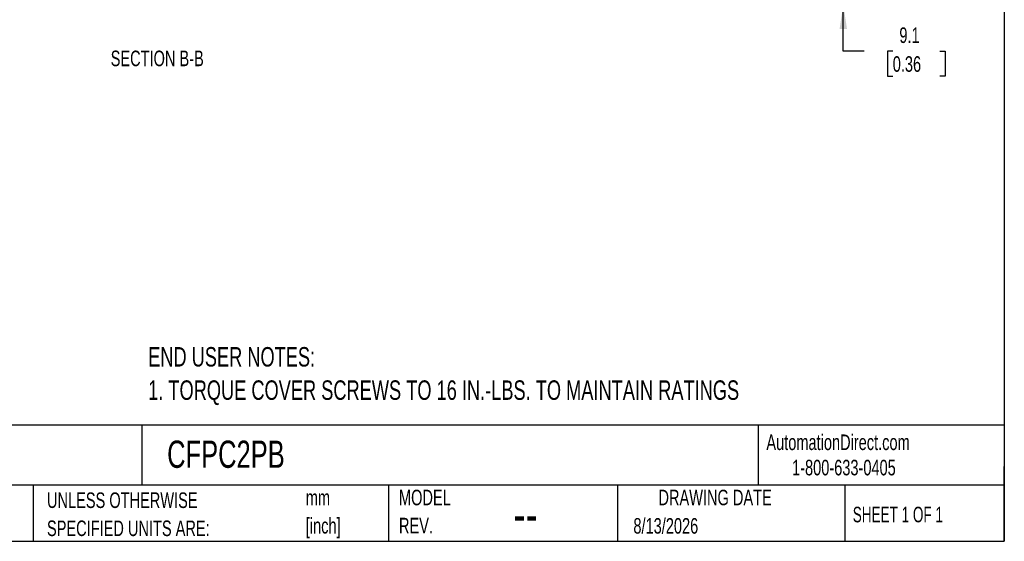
# Model space of a CAD drawing. Header units: millimetres. Extents: x 6 to 273, y 6 to 210.
# Tile 5 of 8: x 139 to 273, y 6 to 77. Entities that reach past the tile are written whole.
import ezdxf

# ---------------------------------------------------------------- set-up
doc = ezdxf.new("R2010")
doc.units = ezdxf.units.MM
for name, color, linetype in [('DIMENSIONS', 140, 'Continuous'), ('SLD-0', 179, 'Continuous'), ('TEXT', 140, 'Continuous')]:
    doc.layers.add(name, color=color, linetype=linetype)
doc.styles.add('SLDTEXTSTYLE0', font='TXT', dxfattribs={"width": 0.7})
doc.styles.add('SLDTEXTSTYLE1', font='TXT', dxfattribs={"width": 0.65})
doc.dimstyles.new('SLDDIMSTYLE0', dxfattribs={"dimtxt": 2.158008, "dimasz": 3.302, "dimexe": 0, "dimexo": 0.0625, "dimgap": 0.539502, "dimtad": 0, "dimtih": 1, "dimtoh": 1, "dimdec": 1, "dimlfac": 2.75, "dimrnd": 1e-09, "dimzin": 12, "dimdsep": 46, "dimtxsty": 'SLDTEXTSTYLE0', "dimsah": 1, "dimcen": 0.09, "dimadec": 0, "dimazin": 3, "dimtfac": 1, "dimtdec": 1, "dimtmove": 0, "dimatfit": 0, "dimfxl": 0, "dimfrac": 2, "dimtolj": 1, "dimtzin": 12, "dimarcsym": 0})

# ---------------------------------------------------------------- blocks, each defined once
blk = doc.blocks.new('SW_NOTE_0')
at = {"layer": 'DIMENSIONS', "color": 0, "char_height": 2.6458, "attachment_point": 1, "style": 'SLDTEXTSTYLE0'}
for s, insert in [('END USER NOTES:', (0, 3.41)), ('1. TORQUE COVER SCREWS TO 16 IN.-LBS. TO MAINTAIN RATINGS', (0, -1.12))]:
    blk.add_mtext(s, dxfattribs=dict(at, insert=insert))
blk = doc.blocks.new('SW_NOTE_0_1')
at = {"layer": 'TEXT', "color": 0, "char_height": 2.117, "attachment_point": 1, "style": 'SLDTEXTSTYLE0'}
for s, insert in [('mm', (0, 2.73)), ('[inch]', (0, -1.09))]:
    blk.add_mtext(s, dxfattribs=dict(at, insert=insert))
blk = doc.blocks.new('SW_NOTE_0_2')
at = {"layer": 'TEXT', "color": 0, "char_height": 2.1167, "attachment_point": 1, "style": 'SLDTEXTSTYLE0'}
for s, insert in [('UNLESS OTHERWISE', (0, 2.73)), ('SPECIFIED UNITS ARE:', (0, -1.09))]:
    blk.add_mtext(s, dxfattribs=dict(at, insert=insert))
blk = doc.blocks.new('SW_NOTE_0_7')
at = {"layer": 'TEXT', "color": 0, "char_height": 2.117, "attachment_point": 1, "style": 'SLDTEXTSTYLE0'}
for s, insert in [('MODEL', (0, 2.73)), ('REV.', (0, -1.09))]:
    blk.add_mtext(s, dxfattribs=dict(at, insert=insert))
blk = doc.blocks.new('_D_15')
at = {"layer": 'DIMENSIONS'}
for p, q in [((251.16, 82.62), (251.16, 88.97)), ((234.55, 82.62), (254.33, 82.62)), ((231.54, 79.32), (254.33, 79.32)), ((251.16, 73.03), (251.16, 79.32)), ((253.99, 73.03), (251.16, 73.03)), ((257.88, 73.03), (257.16, 73.03)), ((257.16, 73.03), (257.16, 69.6)), ((264.3, 73.03), (265.02, 73.03)), ((265.02, 73.03), (265.02, 69.6)), ((257.16, 69.6), (257.88, 69.6)), ((265.02, 69.6), (264.3, 69.6))]:
    blk.add_line(p, q, dxfattribs=at)
for points in [[(251.16, 82.62), (251.66, 85.92), (250.65, 85.92)], [(251.16, 79.32), (250.65, 76.02), (251.66, 76.02)]]:
    blk.add_solid(points, dxfattribs=at)
at = {"layer": 'DIMENSIONS', "char_height": 2.117, "attachment_point": 1, "style": 'SLDTEXTSTYLE0'}
for s, insert in [('9.1', (258.78, 76.24)), ('0.36', (257.88, 72.32))]:
    blk.add_mtext(s, dxfattribs=dict(at, insert=insert))

msp = doc.modelspace()

# ---------------------------------------------------------------- linework, layer by layer
at = {"layer": 'TEXT'}
for p, q in [((273.05, 209.55), (273.05, 6.35)), ((273.05, 22.126), (6.35, 22.126)), ((155.759, 22.126), (155.759, 13.97)), ((239.575, 22.126), (239.575, 13.97)), ((273.05, 6.35), (273.05, 16.51)), ((273.05, 13.97), (6.35, 13.97)), ((140.998, 13.97), (140.998, 6.35)), ((189.301, 13.97), (189.301, 6.35)), ((220.466, 13.97), (220.466, 6.35)), ((251.349, 13.97), (251.349, 6.35)), ((6.35, 6.35), (273.05, 6.35))]:
    msp.add_line(p, q, dxfattribs=at)

# ---------------------------------------------------------------- block references
at = {"layer": 'DIMENSIONS'}
msp.add_blockref('SW_NOTE_0', (156.63, 29.355), dxfattribs=at)
at = {"layer": 'TEXT'}
for name, p in [('SW_NOTE_0_7', (190.734, 10.635)), ('SW_NOTE_0_2', (142.869, 10.268)), ('SW_NOTE_0_1', (178.064, 10.615))]:
    msp.add_blockref(name, p, dxfattribs=at)

# ---------------------------------------------------------------- texts
at = {"layer": 'DIMENSIONS', "insert": (157.862, 73.084), "char_height": 2.11667, "attachment_point": 2, "style": 'SLDTEXTSTYLE0'}
msp.add_mtext('SECTION B-B', dxfattribs=at)
at = {"layer": 'SLD-0', "char_height": 2.11667, "attachment_point": 1, "style": 'SLDTEXTSTYLE0'}
for s, insert in [('AutomationDirect.com', (240.695, 20.877)), ('1-800-633-0405', (244.192, 17.437))]:
    msp.add_mtext(s, dxfattribs=dict(at, insert=insert))
at = {"layer": 'TEXT'}
for s, insert, char_height, attachment_point, style in [('CFPC2PB', (159.208, 20.047), 3.7042, 1, 'SLDTEXTSTYLE0'), ('DRAWING DATE', (233.725, 13.364), 2.11667, 2, 'SLDTEXTSTYLE0'), ('SHEET 1 OF 1', (252.441, 11.051), 2.11667, 1, 'SLDTEXTSTYLE1'), ('--', (206.298, 12.706), 5.2917, 1, 'SLDTEXTSTYLE0'), ('8/13/2026', (222.613, 9.509), 2.1167, 1, 'SLDTEXTSTYLE0')]:
    msp.add_mtext(s, dxfattribs=dict(at, insert=insert, char_height=char_height, attachment_point=attachment_point, style=style))

# ---------------------------------------------------------------- dimensions: what is measured, and where the dimension line sits
at = {"layer": 'DIMENSIONS'}
dim = msp.add_linear_dim(base=(251.155, 79.321), p1=(233.276, 82.619), p2=(230.274, 79.321), angle=90, dimstyle='SLDDIMSTYLE0', dxfattribs=at)
dim.commit()
dim.dimension.update_dxf_attribs({"geometry": '_D_15', "text_midpoint": (251.155, 73.026), "dimtype": 160})

doc.saveas('drawing.dxf')
